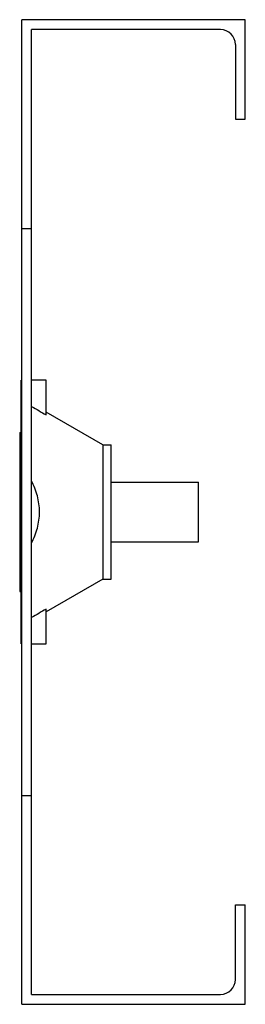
# Model space of a CAD drawing. Header units: millimetres. Extents: x 31.3 to 54, y 9.8 to 108.8.
import ezdxf

# ---------------------------------------------------------------- set-up
doc = ezdxf.new("R2010")
doc.units = ezdxf.units.MM
doc.header["$LTSCALE"] = 7.730753
doc.layers.get('0').update_dxf_attribs({"linetype": 'CONTINUOUS'})

msp = doc.modelspace()

# ---------------------------------------------------------------- linework, layer by layer
at = {"color": 7}
for p, q in [((31.504, 9.798), (31.504, 108.798)), ((54.004, 108.798), (31.504, 108.798)), ((54.004, 98.798), (54.004, 108.798)), ((32.504, 10.798), (32.504, 107.798)), ((51.504, 107.798), (32.504, 107.798)), ((53.004, 106.298), (53.004, 98.798)), ((53.004, 98.798), (54.004, 98.798)), ((31.504, 87.798), (32.504, 87.798)), ((31.455, 46.048), (31.455, 72.548)), ((33.955, 72.548), (32.504, 72.548)), ((33.955, 69.056), (33.955, 72.548)), ((39.669, 66.048), (33.955, 69.347)), ((31.304, 67.298), (31.304, 51.298)), ((31.304, 67.298), (31.504, 67.298)), ((39.669, 66.048), (39.669, 52.548)), ((39.669, 66.048), (40.504, 66.048)), ((40.504, 52.549), (40.504, 66.047)), ((40.504, 62.298), (49.304, 62.298)), ((49.304, 56.298), (49.304, 62.298)), ((40.504, 56.298), (49.304, 56.298)), ((39.669, 52.548), (33.955, 49.25)), ((39.669, 52.548), (40.504, 52.548)), ((31.304, 51.298), (31.504, 51.298)), ((33.955, 46.048), (33.955, 49.54)), ((32.504, 46.048), (33.955, 46.048)), ((31.504, 30.798), (32.504, 30.798)), ((53.004, 19.798), (54.004, 19.798)), ((53.004, 12.298), (53.004, 19.798)), ((54.004, 9.798), (54.004, 19.798)), ((32.504, 10.798), (51.504, 10.798)), ((31.504, 9.798), (54.004, 9.798))]:
    msp.add_line(p, q, dxfattribs=at)
for centre, start, end in [((51.504, 106.298), 0, 90), ((51.504, 12.298), 270, 360)]:
    msp.add_arc(centre, 1.5, start, end, dxfattribs=at)
for points in [[(32.504, 69.917), (32.988, 69.631), (33.472, 69.344), (33.955, 69.056)], [(33.955, 49.54), (33.472, 49.253), (32.988, 48.966), (32.504, 48.679)]]:
    msp.add_open_spline(points, degree=3, dxfattribs=at)
for points, knots in [([(33.298, 59.298), (33.298, 59.84), (33.146, 60.926), (32.745, 61.941), (32.504, 62.425)], [0, 0, 0, 0, 0.499787, 1, 1, 1, 1]), ([(32.504, 56.172), (32.745, 56.657), (33.147, 57.671), (33.298, 58.757), (33.298, 59.298)], [0, 0, 0, 0, 0.500223, 1, 1, 1, 1])]:
    msp.add_open_spline(points, degree=3, knots=knots, dxfattribs=at)

doc.saveas('drawing.dxf')
